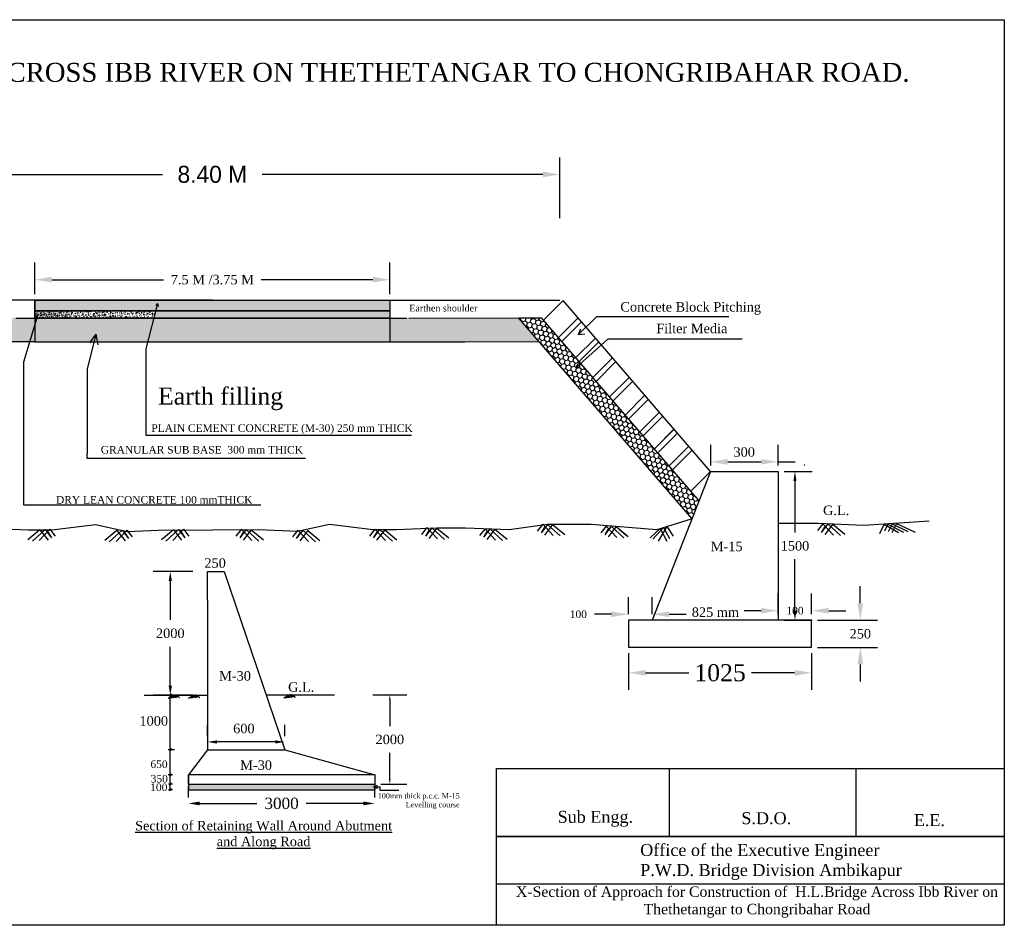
# Model space of a CAD drawing. Header units: inches. Extents: x -569 to 1089, y 57 to 242.
# Tile 5 of 7: x -18 to -8, y 57 to 67. Entities that reach past the tile are written whole.
import ezdxf

# ---------------------------------------------------------------- set-up
doc = ezdxf.new("R2010")
doc.units = ezdxf.units.IN
doc.header["$MEASUREMENT"] = 0
doc.dimstyles.get("Standard").update_dxf_attribs({"dimtxt": 0.18, "dimasz": 0.18, "dimexe": 0.18, "dimexo": 0.0625, "dimgap": 0.09, "dimtad": 0, "dimtih": 1, "dimtoh": 1, "dimdec": 4, "dimzin": 0, "dimdsep": 46, "dimtxsty": 'Standard', "dimcen": 0.09, "dimadec": 0, "dimazin": 0, "dimtfac": 1, "dimtdec": 4, "dimtofl": 0, "dimtmove": 0, "dimatfit": 3, "dimfxl": 1, "dimtolj": 1, "dimtzin": 0, "dimarcsym": 0})
pattern_1 = [(135, (-32.121647, -9e-14), (-0.014008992, 0.052282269), [0.03125, -0.0625]), (15, (-32.121647, -9e-14), (0.052282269, -0.014008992), [0.03125, -0.0625]), (75, (-32.121647, -9e-14), (0.038273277, 0.038273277), [-0.0625, 0.03125])]
pattern_2 = [(50, (0, 0), (0.057380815, -0.00502017), [0.006, -0.066]), (355, (0, 0), (-0.011100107, 0.06017537), [0.0048, -0.0528]), (100.4514, (0.00478, -0.00042), (0.04628075, 0.055155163), [0.005099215, -0.05609137]), (46.1842, (0, 0.016), (0.085379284, -0.01324152), [0.009, -0.099]), (96.6356, (0.007115, 0.0149), (0.07477302, 0.07792943), [0.00764882, -0.08413704]), (351.1842, (0, 0.016), (0.07477296, 0.07792949), [0.0072, -0.0792]), (21, (0.008, 0.012), (0.047752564, -0.03220951), [0.006, -0.066]), (326, (0.008, 0.012), (0.019465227, 0.058012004), [0.0048, -0.0528]), (71.4514, (0.01198, 0.009316), (0.06721781, 0.02580244), [0.005099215, -0.05609137]), (37.5, (0, 0), (0.0009727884, 0.026631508), [0, -0.05216, 0, -0.0536, 0, -0.053]), (7.5, (0, 0), (0.021045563, 0.031552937), [0, -0.03056, 0, -0.05096, 0, -0.0202]), (327.5, (-0.01784, 0), (0.042705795, -0.00180439), [0, -0.02, 0, -0.0624, 0, -0.0828]), (317.5, (-0.02584, 0), (0.046654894, 0.008008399), [0, -0.026, 0, -0.04144, 0, -0.0588])]

# ---------------------------------------------------------------- blocks, each defined once
blk = doc.blocks.new('*D8')
at = {"color": 0, "lineweight": -2, "transparency": 16777216}
for p, q in [((-11.667, 59.987), (-11.667, 59.6)), ((-9.733, 59.987), (-9.733, 59.6)), ((-11.487, 59.78), (-11.031, 59.78)), ((-9.913, 59.78), (-10.369, 59.78))]:
    blk.add_line(p, q, dxfattribs=at)
at = {"color": 0, "transparency": 16777216}
for points in [[(-11.487, 59.81), (-11.487, 59.75), (-11.667, 59.78)], [(-9.913, 59.81), (-9.913, 59.75), (-9.733, 59.78)]]:
    blk.add_solid(points, dxfattribs=at)
at = {"layer": 'Defpoints', "color": 0, "transparency": 16777216}
for p in [(-11.667, 60.049), (-9.733, 60.049), (-9.733, 59.78)]:
    blk.add_point(p, dxfattribs=at)
at = {"color": 0, "transparency": 16777216, "insert": (-10.7, 59.78), "char_height": 0.18, "attachment_point": 5}
blk.add_mtext('\\A1;{\\fTimes New Roman|b0|i0|c0|p18;1025}', dxfattribs=at)
blk = doc.blocks.new('*D9')
at = {"color": 0, "lineweight": -2, "transparency": 16777216}
for p, q in [((-9.219, 60.515), (-9.219, 60.695)), ((-9.671, 60.335), (-9.039, 60.335)), ((-9.671, 60.049), (-9.039, 60.049)), ((-9.219, 59.869), (-9.219, 59.689))]:
    blk.add_line(p, q, dxfattribs=at)
at = {"color": 0, "transparency": 16777216}
for points in [[(-9.249, 60.515), (-9.189, 60.515), (-9.219, 60.335)], [(-9.249, 59.869), (-9.189, 59.869), (-9.219, 60.049)]]:
    blk.add_solid(points, dxfattribs=at)
at = {"layer": 'Defpoints', "color": 0, "transparency": 16777216}
for p in [(-9.733, 60.335), (-9.733, 60.049), (-9.219, 60.049)]:
    blk.add_point(p, dxfattribs=at)
at = {"color": 0, "transparency": 16777216, "insert": (-9.219, 60.192), "char_height": 0.18, "attachment_point": 5}
blk.add_mtext('\\A1;{\\fTimes New Roman|b0|i0|c0|p18;\\H0.5556x;250}', dxfattribs=at)
blk = doc.blocks.new('*D10')
at = {"color": 0, "lineweight": -2, "transparency": 16777216}
for p, q in [((-10.086, 60.398), (-10.086, 60.616)), ((-9.733, 60.398), (-9.733, 60.616)), ((-10.266, 60.436), (-10.446, 60.436)), ((-9.553, 60.436), (-9.373, 60.436))]:
    blk.add_line(p, q, dxfattribs=at)
at = {"color": 0, "transparency": 16777216}
for points in [[(-10.266, 60.466), (-10.266, 60.406), (-10.086, 60.436)], [(-9.553, 60.466), (-9.553, 60.406), (-9.733, 60.436)]]:
    blk.add_solid(points, dxfattribs=at)
at = {"layer": 'Defpoints', "color": 0, "transparency": 16777216}
for p in [(-9.733, 60.436), (-10.086, 60.335), (-9.733, 60.335)]:
    blk.add_point(p, dxfattribs=at)
at = {"color": 0, "transparency": 16777216, "insert": (-9.909, 60.436), "char_height": 0.18, "attachment_point": 5}
blk.add_mtext('\\A1;{\\fTimes New Roman|b0|i0|c0|p18;\\H0.4444x;100}', dxfattribs=at)
blk = doc.blocks.new('*D11')
at = {"color": 0, "lineweight": -2, "transparency": 16777216}
for p, q in [((-11.667, 60.398), (-11.667, 60.578)), ((-11.418, 60.398), (-11.418, 60.578)), ((-11.847, 60.398), (-12.027, 60.398)), ((-11.238, 60.398), (-11.058, 60.398))]:
    blk.add_line(p, q, dxfattribs=at)
at = {"color": 0, "transparency": 16777216}
for points in [[(-11.847, 60.428), (-11.847, 60.368), (-11.667, 60.398)], [(-11.238, 60.428), (-11.238, 60.368), (-11.418, 60.398)]]:
    blk.add_solid(points, dxfattribs=at)
at = {"layer": 'Defpoints', "color": 0, "transparency": 16777216}
for p in [(-11.667, 60.398), (-11.667, 60.335), (-11.418, 60.335)]:
    blk.add_point(p, dxfattribs=at)
at = {"color": 0, "transparency": 16777216, "insert": (-12.196, 60.398), "char_height": 0.18, "attachment_point": 5}
blk.add_mtext('\\A1;{\\fTimes New Roman|b0|i0|c0|p18;\\H0.4444x;100}', dxfattribs=at)
blk = doc.blocks.new('*D12')
at = {"color": 0, "lineweight": -2, "transparency": 16777216}
for p, q in [((-19.731, 64.579), (-19.731, 65.22)), ((-12.391, 64.579), (-12.391, 65.22)), ((-19.551, 65.04), (-16.586, 65.04)), ((-12.571, 65.04), (-15.536, 65.04))]:
    blk.add_line(p, q, dxfattribs=at)
at = {"color": 0, "transparency": 16777216}
for points in [[(-19.551, 65.07), (-19.551, 65.01), (-19.731, 65.04)], [(-12.571, 65.07), (-12.571, 65.01), (-12.391, 65.04)]]:
    blk.add_solid(points, dxfattribs=at)
at = {"layer": 'Defpoints', "color": 0, "transparency": 16777216}
for p in [(-12.391, 65.04), (-19.731, 64.516), (-12.391, 64.516)]:
    blk.add_point(p, dxfattribs=at)
at = {"color": 0, "transparency": 16777216, "insert": (-16.061, 65.04), "char_height": 0.18, "attachment_point": 5}
blk.add_mtext('\\A1;8.40 M', dxfattribs=at)
blk = doc.blocks.new('*D13')
at = {"color": 0, "lineweight": -2, "transparency": 16777216}
for p, q in [((-17.936, 63.775), (-17.936, 64.109)), ((-14.186, 63.775), (-14.186, 64.109)), ((-17.756, 63.929), (-16.575, 63.929)), ((-14.366, 63.929), (-15.546, 63.929))]:
    blk.add_line(p, q, dxfattribs=at)
at = {"color": 0, "transparency": 16777216}
for points in [[(-17.756, 63.959), (-17.756, 63.899), (-17.936, 63.929)], [(-14.366, 63.959), (-14.366, 63.899), (-14.186, 63.929)]]:
    blk.add_solid(points, dxfattribs=at)
at = {"layer": 'Defpoints', "color": 0, "transparency": 16777216}
for p in [(-14.186, 63.929), (-17.936, 63.712), (-14.186, 63.712)]:
    blk.add_point(p, dxfattribs=at)
at = {"color": 0, "transparency": 16777216, "insert": (-16.061, 63.929), "char_height": 0.18, "attachment_point": 5}
blk.add_mtext('\\A1;{\\fTimes New Roman|b0|i0|c0|p18;\\H0.5556x;7.5 M /3.75 M}', dxfattribs=at)
blk = doc.blocks.new('*D14')
at = {"color": 0, "lineweight": -2, "transparency": 16777216}
for p, q in [((-10.023, 61.905), (-9.729, 61.905)), ((-9.909, 61.805), (-9.909, 61.261)), ((-9.909, 60.435), (-9.909, 60.979)), ((-10.023, 60.335), (-9.729, 60.335))]:
    blk.add_line(p, q, dxfattribs=at)
at = {"color": 0, "transparency": 16777216}
for points in [[(-9.926, 61.805), (-9.893, 61.805), (-9.909, 61.905)], [(-9.926, 60.435), (-9.893, 60.435), (-9.909, 60.335)]]:
    blk.add_solid(points, dxfattribs=at)
at = {"layer": 'Defpoints', "color": 0, "transparency": 16777216}
for p in [(-10.086, 61.905), (-10.086, 60.335), (-9.909, 60.335)]:
    blk.add_point(p, dxfattribs=at)
at = {"color": 0, "transparency": 16777216, "insert": (-9.909, 61.12), "char_height": 0.18, "attachment_point": 5}
blk.add_mtext('\\A1;{\\fTimes New Roman|b0|i0|c186|p18;\\H0.5556x;1500}', dxfattribs=at)
blk = doc.blocks.new('*D15')
at = {"color": 0, "lineweight": -2, "transparency": 16777216}
for p, q in [((-10.799, 61.967), (-10.799, 62.187)), ((-10.086, 61.967), (-10.086, 62.187)), ((-10.619, 62.007), (-10.266, 62.007)), ((-10.086, 62.007), (-9.906, 62.007))]:
    blk.add_line(p, q, dxfattribs=at)
at = {"color": 0, "transparency": 16777216}
for points in [[(-10.619, 62.037), (-10.619, 61.977), (-10.799, 62.007)], [(-10.266, 62.037), (-10.266, 61.977), (-10.086, 62.007)]]:
    blk.add_solid(points, dxfattribs=at)
at = {"layer": 'Defpoints', "color": 0, "transparency": 16777216}
for p in [(-10.086, 62.007), (-10.799, 61.905), (-10.086, 61.905)]:
    blk.add_point(p, dxfattribs=at)
at = {"color": 0, "transparency": 16777216, "insert": (-9.809, 62.007), "char_height": 0.18, "attachment_point": 5}
blk.add_mtext('\\A1;{\\fTimes New Roman|b0|i0|c186|p18;\\H0.4444x;.}', dxfattribs=at)
blk = doc.blocks.new('*D16')
at = {"color": 0, "lineweight": -2, "transparency": 16777216}
for p, q in [((-16.267, 60.85), (-16.685, 60.85)), ((-16.505, 60.75), (-16.505, 60.338)), ((-16.505, 59.644), (-16.505, 60.056)), ((-16.267, 59.544), (-16.685, 59.544))]:
    blk.add_line(p, q, dxfattribs=at)
at = {"color": 0, "transparency": 16777216}
for points in [[(-16.522, 60.75), (-16.488, 60.75), (-16.505, 60.85)], [(-16.522, 59.644), (-16.488, 59.644), (-16.505, 59.544)]]:
    blk.add_solid(points, dxfattribs=at)
at = {"layer": 'Defpoints', "color": 0, "transparency": 16777216}
for p in [(-16.205, 60.85), (-16.505, 59.544), (-16.205, 59.544)]:
    blk.add_point(p, dxfattribs=at)
at = {"color": 0, "transparency": 16777216, "insert": (-16.505, 60.197), "char_height": 0.18, "attachment_point": 5}
blk.add_mtext('\\A1;{\\fTimes New Roman|b0|i0|c186|p18;\\H0.5556x;2000}', dxfattribs=at)
blk = doc.blocks.new('*D17')
at = {"color": 0, "lineweight": -2, "transparency": 16777216}
for p, q in [((-14.367, 59.547), (-14.007, 59.547)), ((-14.187, 59.497), (-14.187, 59.217)), ((-14.187, 58.656), (-14.187, 58.936)), ((-14.283, 58.606), (-14.007, 58.606))]:
    blk.add_line(p, q, dxfattribs=at)
at = {"color": 0, "transparency": 16777216}
for points in [[(-14.196, 59.497), (-14.179, 59.497), (-14.187, 59.547)], [(-14.196, 58.656), (-14.179, 58.656), (-14.187, 58.606)]]:
    blk.add_solid(points, dxfattribs=at)
at = {"layer": 'Defpoints', "color": 0, "transparency": 16777216}
for p in [(-14.43, 59.547), (-14.187, 59.547), (-14.345, 58.606)]:
    blk.add_point(p, dxfattribs=at)
at = {"color": 0, "transparency": 16777216, "insert": (-14.187, 59.077), "char_height": 0.18, "attachment_point": 5}
blk.add_mtext('\\A1;{\\fTimes New Roman|b0|i0|c186|p18;\\H0.5556x;2000}', dxfattribs=at)
blk = doc.blocks.new('*D18')
at = {"color": 0, "lineweight": -2, "transparency": 16777216}
for p, q in [((-16.314, 58.465), (-16.314, 58.582)), ((-14.345, 58.465), (-14.345, 58.582)), ((-16.194, 58.402), (-15.59, 58.402)), ((-14.465, 58.402), (-15.069, 58.402))]:
    blk.add_line(p, q, dxfattribs=at)
at = {"color": 0, "transparency": 16777216}
for points in [[(-16.194, 58.422), (-16.194, 58.382), (-16.314, 58.402)], [(-14.465, 58.422), (-14.465, 58.382), (-14.345, 58.402)]]:
    blk.add_solid(points, dxfattribs=at)
at = {"layer": 'Defpoints', "color": 0, "transparency": 16777216}
for p in [(-16.314, 58.402), (-14.345, 58.402), (-14.345, 58.402)]:
    blk.add_point(p, dxfattribs=at)
at = {"color": 0, "transparency": 16777216, "insert": (-15.33, 58.402), "char_height": 0.18, "attachment_point": 5}
blk.add_mtext('\\A1;{\\fTimes New Roman|b0|i0|c186|p18;\\H0.6667x;3000}', dxfattribs=at)
blk = doc.blocks.new('*D19')
at = {"color": 0, "lineweight": -2, "transparency": 16777216}
for p, q in [((-16.112, 59.113), (-16.112, 59.231)), ((-15.297, 59.113), (-15.297, 59.231)), ((-15.397, 59.051), (-16.012, 59.051))]:
    blk.add_line(p, q, dxfattribs=at)
at = {"color": 0, "transparency": 16777216}
for points in [[(-16.012, 59.068), (-16.012, 59.034), (-16.112, 59.051)], [(-15.397, 59.068), (-15.397, 59.034), (-15.297, 59.051)]]:
    blk.add_solid(points, dxfattribs=at)
at = {"layer": 'Defpoints', "color": 0, "transparency": 16777216}
for p in [(-16.112, 59.051), (-15.297, 59.051), (-15.297, 59.051)]:
    blk.add_point(p, dxfattribs=at)
at = {"color": 0, "transparency": 16777216, "insert": (-15.728, 59.192), "char_height": 0.06, "attachment_point": 5}
blk.add_mtext('\\A1;{\\fTimes New Roman|b0|i0|c186|p18;\\H1.667x;600}', dxfattribs=at)

msp = doc.modelspace()

# ---------------------------------------------------------------- hatches: boundary and pattern name
h = msp.add_hatch()
h.set_pattern_fill('AR-CONC', color=256, scale=0.008, style=0)
h.set_pattern_definition(pattern_2)
h.paths.add_polyline_path([(-14.18582, 63.59955), (-14.18582, 63.71205), (-17.93517, 63.71205), (-17.93517, 63.59955)])
at = {"true_color": 0x603913}
h = msp.add_hatch(dxfattribs=at)
h.set_pattern_fill('AR-SAND', color=39, angle=45, style=0)
h.set_pattern_definition([(97.5, (-32.1216, -9e-14), (1.407013, 1.317927), [0, -1.52, 0, -1.7, 0, -1.625]), (127.5, (-32.1216, -9e-14), (0.74414, 3.24698), [0, -0.82, 0, -1.37, 0, -0.525]), (167.5, (-31.2519, -0.8697), (-2.19803, 2.206032), [0, -0.5, 0, -1.8, 0, -2.35]), (177.5, (-31.252, -0.8697), (-1.50504, 2.74626), [0, -0.25, 0, -1.18, 0, -1.35])])
h.paths.add_polyline_path([(-12.74602, 63.71205), (-12.98798, 63.71205), (-10.99616, 61.40515), (-10.92072, 61.59666)])
h = msp.add_hatch(dxfattribs=at)
h.set_pattern_fill('HONEY', color=39, scale=0.25, angle=45, style=0)
h.paths.add_polyline_path([(-16.06082, 63.27455), (-16.06082, 63.52455), (-18.13505, 63.52455), (-19.29497, 63.52523), (-19.50943, 63.27685), (-18.72805, 63.27455), (-18.13505, 63.27455), (-17.93582, 63.27455)])
h = msp.add_hatch()
h.set_pattern_fill('AR-CONC', color=256, scale=0.02, style=0)
h.set_pattern_definition([(50, (0, 0), (0.14345204, -0.01255043), [0.015, -0.165]), (355, (0, 0), (-0.02775027, 0.15043843), [0.012, -0.132]), (100.4514, (0.01195, -0.00105), (0.11570188, 0.1378879), [0.01274804, -0.14022842]), (46.1842, (0, 0.04), (0.2134482, -0.0331038), [0.0225, -0.2475]), (96.6356, (0.01779, 0.03724), (0.18693254, 0.1948236), [0.01912206, -0.2103426]), (351.1842, (0, 0.04), (0.1869324, 0.1948237), [0.018, -0.198]), (21, (0.02, 0.03), (0.1193814, -0.08052378), [0.015, -0.165]), (326, (0.02, 0.03), (0.04866307, 0.14503), [0.012, -0.132]), (71.4514, (0.02995, 0.02329), (0.16804453, 0.0645061), [0.01274804, -0.14022842]), (37.5, (0, 0), (0.00243197, 0.06657877), [0, -0.1304, 0, -0.134, 0, -0.1325]), (7.5, (0, 0), (0.05261391, 0.07888234), [0, -0.0764, 0, -0.1274, 0, -0.0505]), (327.5, (-0.0446, 0), (0.106764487, -0.004510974), [0, -0.05, 0, -0.156, 0, -0.207]), (317.5, (-0.0646, 0), (0.11663723, 0.020021), [0, -0.065, 0, -0.1036, 0, -0.147])])
h.paths.add_polyline_path([(-16.65891, 63.59955), (-17.93582, 63.59955), (-17.93582, 63.52455), (-16.67831, 63.52455)])
h.paths.add_polyline_path([(-14.18582, 63.59955), (-16.65891, 63.59955), (-16.67831, 63.52455), (-14.18582, 63.52455)])
h.paths.add_polyline_path([(-16.67831, 63.52455), (-16.65891, 63.59955), (-17.53703, 63.59955), (-17.55957, 63.52455)])
h = msp.add_hatch()
h.set_pattern_fill('AR-CONC', color=256, scale=0.01, style=0)
h.set_pattern_definition([(50, (0, 0), (0.07172602, -0.006275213), [0.0075, -0.0825]), (355, (0, 0), (-0.01387513, 0.07521921), [0.006, -0.066]), (100.4514, (0.00598, -0.00052), (0.05785094, 0.068943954), [0.00637402, -0.07011421]), (46.1842, (0, 0.02), (0.1067241, -0.0165519), [0.01125, -0.12375]), (96.6356, (0.00889, 0.01862), (0.09346627, 0.09741179), [0.00956103, -0.1051713]), (351.1842, (0, 0.02), (0.0934662, 0.09741186), [0.009, -0.099]), (21, (0.01, 0.015), (0.059690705, -0.04026189), [0.0075, -0.0825]), (326, (0.01, 0.015), (0.02433153, 0.072515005), [0.006, -0.066]), (71.4514, (0.014974, 0.011645), (0.08402226, 0.03225305), [0.00637402, -0.07011421]), (37.5, (0, 0), (0.001215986, 0.033289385), [0, -0.0652, 0, -0.067, 0, -0.06625]), (7.5, (0, 0), (0.026306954, 0.039441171), [0, -0.0382, 0, -0.0637, 0, -0.02525]), (327.5, (-0.0223, 0), (0.053382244, -0.002255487), [0, -0.025, 0, -0.078, 0, -0.1035]), (317.5, (-0.0323, 0), (0.058318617, 0.010010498), [0, -0.0325, 0, -0.0518, 0, -0.0735])])
h.paths.add_polyline_path([(-17.53703, 63.59955), (-17.93582, 63.59955), (-17.93582, 63.52455), (-17.55957, 63.52455)])
h.paths.add_polyline_path([(-14.18582, 63.59955), (-16.23689, 63.59955, -0.67447455), (-16.25896, 63.59955), (-16.65891, 63.59955), (-16.67831, 63.52455), (-14.18582, 63.52455)])
h = msp.add_hatch()
h.set_pattern_fill('AR-CONC', color=256, scale=0.008, style=0)
h.set_pattern_definition(pattern_2)
h.paths.add_polyline_path([(-16.65891, 63.59955), (-17.93582, 63.59955), (-17.93582, 63.52455), (-16.67831, 63.52455)])
h = msp.add_hatch()
h.set_pattern_fill('AR-CONC', color=256, scale=0.25, style=0)
h.paths.add_polyline_path([(-14.18582, 63.59955), (-17.53703, 63.59955), (-17.55957, 63.52455), (-14.18582, 63.52455)])
h = msp.add_hatch(dxfattribs=at)
h.set_pattern_fill('HONEY', color=39, scale=0.25, angle=45, style=0)
h.set_pattern_definition(pattern_1)
h.paths.add_polyline_path([(-16.06082, 63.27455), (-16.06082, 63.52455), (-13.9866, 63.52455), (-12.82668, 63.52523), (-12.61222, 63.27685), (-13.3936, 63.27455), (-13.9866, 63.27455), (-14.18582, 63.27455)])
h = msp.add_hatch(dxfattribs=at)
h.set_pattern_fill('HONEY', color=39, scale=0.25, angle=45, style=0)
h.set_pattern_definition(pattern_1)
h.paths.add_polyline_path([(-12.58608, 63.52669), (-12.82668, 63.52523), (-10.99616, 61.40515), (-10.92072, 61.59666)])
h = msp.add_hatch()
h.set_pattern_fill('AR-CONC', color=256, scale=0.01125, style=0)
h.set_pattern_definition([(50, (-15.55061, 26.43579), (0.08069177, -0.00705962), [0.0084375, -0.0928125]), (355, (-15.55061, 26.43579), (-0.01560953, 0.08462162), [0.00675, -0.07425]), (100.4514, (-15.543884, 26.4352), (0.0650823, 0.07756195), [0.00717077, -0.07887849]), (46.1842, (-15.55061, 26.45829), (0.12006462, -0.0186209), [0.01265625, -0.13921875]), (96.6356, (-15.5406, 26.45674), (0.10514955, 0.10958826), [0.01075616, -0.1183177]), (351.1842, (-15.55061, 26.45829), (0.10514947, 0.10958834), [0.010125, -0.111375]), (21, (-15.53936, 26.45267), (0.06715204, -0.04529463), [0.0084375, -0.0928125]), (326, (-15.53936, 26.45267), (0.02737297, 0.08157938), [0.00675, -0.07425]), (71.4514, (-15.53376, 26.44889), (0.09452505, 0.03628468), [0.00717077, -0.07887849]), (37.5, (-15.550608, 26.435792), (0.001367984, 0.037450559), [0, -0.07335, 0, -0.075375, 0, -0.07453125]), (7.5, (-15.55061, 26.43579), (0.029595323, 0.04437132), [0, -0.042975, 0, -0.0716625, 0, -0.02840625]), (327.5, (-15.575696, 26.435792), (0.060055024, -0.002537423), [0, -0.028125, 0, -0.08775, 0, -0.1164375]), (317.5, (-15.586946, 26.43579), (0.06560844, 0.01126181), [0, -0.0365625, 0, -0.058275, 0, -0.0826875])])
h.paths.add_polyline_path([(-16.31424, 58.60575), (-16.31424, 58.54641), (-14.34539, 58.54641), (-14.34539, 58.60575)])

# ---------------------------------------------------------------- linework, layer by layer
for p, q in [((-17.93582, 63.74955), (-17.93582, 63.74955)), ((-14.18582, 63.74955), (-14.18582, 63.74955)), ((-16.06017, 63.71205), (-19.73003, 63.71205)), ((-17.93582, 63.71205), (-17.93582, 63.67455)), ((-17.93582, 63.71205), (-17.93582, 63.27455)), ((-17.93517, 63.71205), (-14.18517, 63.71205)), ((-16.63889, 63.67693), (-16.76221, 63.20016)), ((-16.63889, 63.67693), (-16.65855, 63.65499)), ((-16.63889, 63.67693), (-16.63233, 63.64714)), ((-16.06017, 63.71205), (-12.39031, 63.71205)), ((-14.18648, 63.67455), (-14.18648, 63.67455)), ((-14.18582, 63.71205), (-14.18582, 63.67455)), ((-14.18582, 63.71205), (-14.18582, 63.27455)), ((-12.35738, 63.71063), (-12.5655, 63.50284)), ((-10.79928, 61.90491), (-12.35738, 63.71063)), ((-10.79928, 61.90491), (-12.35738, 63.71063)), ((-18.13505, 63.52455), (-14.00741, 63.52455)), ((-17.9038, 63.56302), (-18.05538, 63.05873)), ((-17.93582, 63.59955), (-14.18582, 63.59955)), ((-17.9038, 63.56302), (-17.91362, 63.5511)), ((-17.9038, 63.56302), (-17.90283, 63.54833)), ((-12.82668, 63.52523), (-12.58608, 63.52669)), ((-10.99616, 61.40515), (-12.82668, 63.52523)), ((-10.92072, 61.59666), (-12.58608, 63.52669)), ((-12.19858, 63.5266), (-12.40672, 63.31883)), ((-12.00499, 63.53834), (-12.19331, 63.34907)), ((-10.60913, 63.53834), (-12.00499, 63.53834)), ((-12.16306, 63.48543), (-12.37053, 63.27689)), ((-17.2907, 63.35279), (-17.38399, 62.98583)), ((-17.2907, 63.35279), (-17.35835, 63.26353)), ((-17.2907, 63.35279), (-17.27141, 63.24103)), ((-12.19331, 63.34907), (-12.17317, 63.40832)), ((-12.17317, 63.40832), (-12.19331, 63.34907)), ((-12.19331, 63.34907), (-12.12953, 63.35801)), ((-17.93582, 63.27455), (-18.59576, 63.27455)), ((-17.93582, 63.27455), (-13.41439, 63.27455)), ((-14.18582, 63.27455), (-13.52589, 63.27455)), ((-13.9866, 63.27455), (-13.3936, 63.27455)), ((-12.01621, 63.31362), (-12.22337, 63.10634)), ((-11.88473, 63.30089), (-12.21603, 63.00575)), ((-11.98018, 63.27187), (-12.18716, 63.06438)), ((-10.46697, 63.30089), (-11.88473, 63.30089)), ((-16.76221, 63.20016), (-16.76221, 62.28951)), ((-18.05538, 63.05873), (-18.05334, 61.55462)), ((-12.21603, 63.00575), (-12.20343, 63.04213)), ((-12.21603, 63.00575), (-12.17821, 63.01064)), ((-11.83484, 63.10505), (-12.04293, 62.89723)), ((-11.79967, 63.06429), (-12.00675, 62.85529)), ((-17.38399, 62.98583), (-17.38399, 62.09463)), ((-11.65789, 62.89911), (-11.86581, 62.69108)), ((-11.62186, 62.85735), (-11.8296, 62.64912)), ((-11.49326, 62.709), (-11.70117, 62.50097)), ((-11.49326, 62.709), (-11.70117, 62.50097)), ((-11.45723, 62.66724), (-11.66496, 62.459)), ((-11.45723, 62.66724), (-11.66496, 62.459)), ((-11.33891, 62.5303), (-11.54723, 62.32274)), ((-11.30368, 62.48947), (-11.51105, 62.28081)), ((-16.76221, 62.28951), (-13.95916, 62.28951)), ((-11.18489, 62.3518), (-11.39284, 62.14382)), ((-11.18665, 62.35012), (-11.39284, 62.14382)), ((-11.14892, 62.31011), (-11.35663, 62.10185)), ((-11.15062, 62.30836), (-11.35663, 62.10185)), ((-11.03064, 62.17304), (-11.23856, 61.96501)), ((-17.38384, 62.04221), (-17.38399, 62.09463)), ((-10.99461, 62.13128), (-11.20235, 61.92305)), ((-15.07607, 62.04221), (-17.38384, 62.04221)), ((-10.79928, 61.90491), (-11.41768, 60.33511)), ((-10.79928, 61.90491), (-11.00742, 61.69714)), ((-10.79928, 61.90491), (-10.08552, 61.90491)), ((-10.08552, 61.90491), (-10.08552, 60.33511)), ((-18.05334, 61.55462), (-15.55044, 61.55462)), ((-12.5727, 61.34883), (-12.62992, 61.27656)), ((-12.52243, 61.34644), (-12.58959, 61.2576)), ((-12.5727, 61.34883), (-12.46147, 61.22915)), ((-12.46854, 61.34388), (-12.554, 61.23389)), ((-12.52243, 61.34644), (-12.38792, 61.22441)), ((-12.52243, 61.34644), (-12.52243, 61.34644)), ((-12.46854, 61.34388), (-12.34047, 61.23863)), ((-9.61404, 61.35403), (-9.67126, 61.28176)), ((-9.56376, 61.35163), (-9.63093, 61.26279)), ((-9.61404, 61.35403), (-9.5028, 61.23435)), ((-9.50988, 61.34907), (-9.59534, 61.23909)), ((-9.56376, 61.35163), (-9.42925, 61.22961)), ((-9.56376, 61.35163), (-9.56376, 61.35163)), ((-9.50988, 61.34907), (-9.3818, 61.24383)), ((-8.96686, 61.34784), (-9.01581, 61.24869)), ((-8.96686, 61.34784), (-8.81659, 61.2621)), ((-8.9297, 61.35032), (-8.96213, 61.27694)), ((-8.9297, 61.35032), (-8.76164, 61.26507)), ((-8.88199, 61.35349), (-8.925, 61.26804)), ((-8.83713, 61.35648), (-8.88639, 61.25765)), ((-8.88199, 61.35349), (-8.7173, 61.27169)), ((-8.83713, 61.35648), (-8.64088, 61.26307)), ((-17.88106, 61.29072), (-18.00914, 61.18548)), ((-17.82718, 61.29328), (-17.96168, 61.17126)), ((-17.7769, 61.29568), (-17.88813, 61.176)), ((-17.88106, 61.29072), (-17.7956, 61.18074)), ((-17.82718, 61.29328), (-17.82718, 61.29328)), ((-17.82718, 61.29328), (-17.76001, 61.20444)), ((-17.80025, 61.27056), (-17.76001, 61.20444)), ((-17.7769, 61.29568), (-17.71968, 61.22341)), ((-17.06851, 61.28255), (-17.19658, 61.17731)), ((-17.01462, 61.28512), (-17.14913, 61.16309)), ((-16.96435, 61.28751), (-17.07558, 61.16783)), ((-17.06851, 61.28255), (-16.98305, 61.17257)), ((-17.01462, 61.28512), (-17.01462, 61.28512)), ((-17.01462, 61.28512), (-16.94746, 61.19627)), ((-16.9877, 61.26239), (-16.94746, 61.19627)), ((-16.96435, 61.28751), (-16.90713, 61.21524)), ((-16.47133, 61.28974), (-16.59941, 61.1845)), ((-16.41745, 61.29231), (-16.55196, 61.17028)), ((-16.36717, 61.2947), (-16.47841, 61.17502)), ((-16.47133, 61.28974), (-16.38587, 61.17976)), ((-16.41745, 61.29231), (-16.41745, 61.29231)), ((-16.41745, 61.29231), (-16.35028, 61.20346)), ((-16.39052, 61.26958), (-16.35028, 61.20346)), ((-16.36717, 61.2947), (-16.30995, 61.22243)), ((-15.75447, 61.2947), (-15.8117, 61.22243)), ((-15.7042, 61.29231), (-15.77136, 61.20346)), ((-15.73113, 61.26958), (-15.77136, 61.20346)), ((-15.75447, 61.2947), (-15.64324, 61.17502)), ((-15.65032, 61.28974), (-15.73577, 61.17976)), ((-15.7042, 61.29231), (-15.56969, 61.17028)), ((-15.7042, 61.29231), (-15.7042, 61.29231)), ((-15.65032, 61.28974), (-15.52224, 61.1845)), ((-15.1573, 61.28751), (-15.21452, 61.21524)), ((-15.10702, 61.28512), (-15.17419, 61.19627)), ((-15.13395, 61.26239), (-15.17419, 61.19627)), ((-15.1573, 61.28751), (-15.04607, 61.16783)), ((-15.05314, 61.28255), (-15.1386, 61.17257)), ((-15.10702, 61.28512), (-14.97252, 61.16309)), ((-15.10702, 61.28512), (-15.10702, 61.28512)), ((-15.05314, 61.28255), (-14.92506, 61.17731)), ((-14.34474, 61.29568), (-14.40197, 61.22341)), ((-14.29447, 61.29328), (-14.36163, 61.20444)), ((-14.3214, 61.27056), (-14.36163, 61.20444)), ((-14.34474, 61.29568), (-14.23351, 61.176)), ((-14.24059, 61.29072), (-14.32604, 61.18074)), ((-14.29447, 61.29328), (-14.15996, 61.17126)), ((-14.29447, 61.29328), (-14.29447, 61.29328)), ((-14.24059, 61.29072), (-14.11251, 61.18548)), ((-13.79507, 61.31339), (-13.85229, 61.24112)), ((-13.74479, 61.311), (-13.81196, 61.22216)), ((-13.77172, 61.28828), (-13.81196, 61.22216)), ((-13.79507, 61.31339), (-13.68384, 61.19372)), ((-13.69091, 61.30844), (-13.77637, 61.19846)), ((-13.74479, 61.311), (-13.61029, 61.18897)), ((-13.74479, 61.311), (-13.74479, 61.311)), ((-13.69091, 61.30844), (-13.56284, 61.2032)), ((-13.18128, 61.30139), (-13.2385, 61.22912)), ((-13.131, 61.299), (-13.19817, 61.21016)), ((-13.15793, 61.27627), (-13.19817, 61.21016)), ((-13.18128, 61.30139), (-13.07005, 61.18171)), ((-13.07712, 61.29643), (-13.16258, 61.18645)), ((-13.131, 61.299), (-12.9965, 61.17697)), ((-13.131, 61.299), (-13.131, 61.299)), ((-13.07712, 61.29643), (-12.94904, 61.19119)), ((-12.54935, 61.32371), (-12.58959, 61.2576)), ((-11.90093, 61.32863), (-11.95815, 61.25636)), ((-11.85065, 61.32623), (-11.91782, 61.23739)), ((-11.87758, 61.30351), (-11.91782, 61.23739)), ((-11.90093, 61.32863), (-11.7897, 61.20895)), ((-11.79677, 61.32367), (-11.88223, 61.21369)), ((-11.85065, 61.32623), (-11.71615, 61.20421)), ((-11.85065, 61.32623), (-11.85065, 61.32623)), ((-11.79677, 61.32367), (-11.6863, 61.2283)), ((-11.79677, 61.32367), (-11.66869, 61.21843)), ((-11.33266, 61.30162), (-11.43738, 61.20462)), ((-11.29702, 61.31259), (-11.40893, 61.1904)), ((-11.26253, 61.3232), (-11.35203, 61.16909)), ((-11.33266, 61.30162), (-11.26194, 61.16909)), ((-11.29702, 61.31259), (-11.23349, 61.19751)), ((-11.26253, 61.3232), (-11.19556, 61.2212)), ((-9.59069, 61.32891), (-9.63093, 61.26279)), ((-16.1125, 60.54779), (-16.1125, 60.85013)), ((-16.1125, 60.85013), (-15.93662, 60.85013)), ((-15.93662, 60.85013), (-15.29704, 58.9685)), ((-16.1125, 60.54779), (-16.1125, 58.9685)), ((-10.08552, 60.33511), (-11.66684, 60.33511)), ((-11.66684, 60.33511), (-11.66684, 60.33511)), ((-11.66684, 60.33511), (-11.66684, 60.04932)), ((-9.73312, 60.33511), (-10.08552, 60.33511)), ((-9.73312, 60.04932), (-9.73312, 60.33511)), ((-11.66684, 60.04932), (-9.73312, 60.04932)), ((-16.78196, 59.54438), (-16.1125, 59.54438)), ((-16.46867, 59.54438), (-16.5288, 59.51076)), ((-16.49253, 59.55372), (-16.51763, 59.53505)), ((-16.50508, 59.54438), (-16.51343, 59.55299)), ((-16.51343, 59.55299), (-16.49658, 59.53496)), ((-16.45549, 59.54438), (-16.51189, 59.51112)), ((-16.50507, 58.5456), (-16.50508, 59.54438)), ((-16.50508, 59.54438), (-16.49658, 59.53496)), ((-16.44524, 59.54438), (-16.49455, 59.51209)), ((-16.43474, 59.54438), (-16.47771, 59.51502)), ((-16.47188, 59.54259), (-16.45183, 59.51624)), ((-16.46867, 59.54438), (-16.44792, 59.51868)), ((-16.45549, 59.54438), (-16.43474, 59.5199)), ((-16.44524, 59.54438), (-16.42961, 59.52502)), ((-16.43474, 59.54438), (-16.4074, 59.51575)), ((-16.25443, 59.54438), (-16.31455, 59.51076)), ((-16.24125, 59.54438), (-16.29764, 59.51112)), ((-16.231, 59.54438), (-16.28031, 59.51209)), ((-16.2205, 59.54438), (-16.26347, 59.51502)), ((-16.25764, 59.54259), (-16.23759, 59.51624)), ((-16.25443, 59.54438), (-16.23368, 59.51868)), ((-16.24125, 59.54438), (-16.2205, 59.5199)), ((-16.231, 59.54438), (-16.21537, 59.52502)), ((-16.2205, 59.54438), (-16.19315, 59.51575)), ((-15.49543, 59.54736), (-14.76991, 59.54736)), ((-15.24635, 59.54736), (-15.30647, 59.51374)), ((-15.23317, 59.54736), (-15.28957, 59.5141)), ((-15.22292, 59.54736), (-15.27223, 59.51507)), ((-15.21242, 59.54736), (-15.25539, 59.518)), ((-15.24956, 59.54557), (-15.22951, 59.51922)), ((-15.24635, 59.54736), (-15.2256, 59.52166)), ((-15.23317, 59.54736), (-15.21242, 59.52288)), ((-15.22292, 59.54736), (-15.20729, 59.528)), ((-15.21242, 59.54736), (-15.18507, 59.51873)), ((-16.46153, 58.9685), (-16.52582, 58.9685)), ((-16.51422, 58.97979), (-16.4972, 58.95939)), ((-16.49175, 58.98319), (-16.51398, 58.95994)), ((-16.1125, 58.9685), (-16.31424, 58.70242)), ((-16.1125, 58.9685), (-15.29704, 58.9685)), ((-15.29704, 58.9685), (-14.34539, 58.70242)), ((-16.48236, 58.70274), (-16.52607, 58.70274)), ((-16.49282, 58.71207), (-16.51792, 58.69341)), ((-16.51379, 58.71175), (-16.49695, 58.69373)), ((-14.34539, 58.70242), (-16.31424, 58.70242)), ((-16.31424, 58.70242), (-16.31424, 58.60575)), ((-16.31424, 58.60575), (-16.31424, 58.70242)), ((-14.34539, 58.70242), (-14.34539, 58.60575)), ((-16.4812, 58.60558), (-16.52491, 58.60558)), ((-16.4812, 58.54624), (-16.52491, 58.54624)), ((-16.49252, 58.61428), (-16.51762, 58.59561)), ((-16.49252, 58.55494), (-16.51762, 58.53627)), ((-16.51264, 58.6146), (-16.49579, 58.59657)), ((-16.51264, 58.55525), (-16.49579, 58.53723)), ((-16.31424, 58.60575), (-14.34539, 58.60575)), ((-16.31424, 58.60575), (-16.31424, 58.54641)), ((-16.31424, 58.54641), (-14.34539, 58.54641)), ((-14.35871, 58.57773), (-14.31778, 58.59541)), ((-14.35871, 58.57773), (-14.2912, 58.57773)), ((-14.35871, 58.57773), (-14.31686, 58.5625)), ((-14.34539, 58.60575), (-14.34539, 58.54641)), ((-14.2912, 58.57773), (-14.2912, 58.54224)), ((-14.2912, 58.54224), (-14.09294, 58.54224))]:
    msp.add_line(p, q)
at = {"ltscale": 2}
for p, q in [((-11.23497, 58.05144), (-11.23497, 58.77041)), ((-9.26178, 58.05144), (-9.26178, 58.77041))]:
    msp.add_line(p, q, dxfattribs=at)
for points in [[(-7.69871, 57.116), (-23.92437, 57.116), (-23.92437, 66.67261), (-7.69871, 66.67261)], [(-17.93517, 63.71205), (-14.18582, 63.71205), (-14.18582, 63.59955), (-17.93517, 63.59955)], [(-17.93582, 63.59955), (-14.18582, 63.59955), (-14.18582, 63.52455), (-17.93582, 63.52455)]]:
    msp.add_lwpolyline(points, close=True)
for points in [[(-13.9866, 63.52455), (-12.82668, 63.52523)], [(-13.3936, 63.27455), (-12.61222, 63.27685)], [(-21.12549, 61.40515), (-20.75356, 61.29072), (-20.06203, 61.34388), (-19.60101, 61.34388), (-19.19319, 61.29072), (-18.73217, 61.30844), (-18.43074, 61.30844), (-18.00518, 61.29072), (-17.75694, 61.29072), (-17.29592, 61.34388), (-16.95903, 61.273), (-16.5512, 61.29072), (-16.06082, 61.28472)], [(-10.99616, 61.40515), (-11.36809, 61.29072), (-12.05962, 61.34388), (-12.52063, 61.34388), (-12.92846, 61.29072), (-13.38948, 61.30844), (-13.69091, 61.30844), (-14.11647, 61.29072), (-14.36471, 61.29072), (-14.82572, 61.34388), (-15.16262, 61.273), (-15.57045, 61.29072), (-16.06082, 61.28472)], [(-8.49193, 61.37947), (-9.18234, 61.33349), (-9.66563, 61.35648), (-10.08552, 61.35768)]]:
    msp.add_lwpolyline(points)
for points in [[(-13.06114, 58.77041), (-7.69871, 58.77041), (-7.69871, 57.116), (-13.06114, 57.116)], [(-13.06114, 58.77041), (-7.69871, 58.77041), (-7.69871, 58.05144), (-13.06114, 58.05144)], [(-13.06114, 58.05144), (-7.69871, 58.05144), (-7.69871, 57.54893), (-13.06114, 57.54893)]]:
    msp.add_lwpolyline(points, close=True, dxfattribs=at)

# ---------------------------------------------------------------- texts
at = {"attachment_point": 1}
for s, insert, char_height in [('{\\fTimes New Roman|b0|i0|c0|p18;CONSTRUCTION OF H.L. BRIDGE ACROSS IBB RIVER ON THETHETANGAR TO CHONGRIBAHAR ROAD.}', (-23.1499, 66.21737), 0.2), ('{\\fTimes New Roman|b0|i0|c0|p18;Concrete Block Pitching }', (-11.75254, 63.69246), 0.1), ('{\\fTimes New Roman|b0|i0|c0|p18;Filter Media }', (-11.37366, 63.46453), 0.1), ('{\\fTimes New Roman|b0|i0|c0|p18;Earth filling}', (-16.63461, 62.79076), 0.18), ('{\\fTimes New Roman|b0|i0|c0|p18;PLAIN CEMENT CONCRETE (M-30)\\C1; \\C256;250 mm THICK}', (-16.70482, 62.40288), 0.08), ('{\\fTimes New Roman|b0|i0|c0|p18;GRANULAR SUB BASE  300 mm THICK}', (-17.23896, 62.17398), 0.08), ('{\\fTimes New Roman|b0|i0|c0|p18;    300 }', (-10.70964, 62.16038), 0.1), ('{\\fTimes New Roman|b0|i0|c0|p18;DRY LEAN CONCRETE 100 mmTHICK}', (-17.71209, 61.64606), 0.08)]:
    msp.add_mtext(s, dxfattribs=dict(at, insert=insert, char_height=char_height))
for s, insert, char_height, width, attachment_point in [('{\\fTimes New Roman|b0|i0|c0|p18;\\H1.4x;Earthen shoulder\\H1.286x;\\P\\H0.5556x; }', (-13.98148, 63.6638), 0.05, 1.0144088, 1), ('{\\fTimes New Roman|b0|i0|c0|p18;G.L.}', (-9.33555, 61.54538), 0.1, 0.3068893, 3), ('{\\fTimes New Roman|b0|i0|c0|p18;M-15}', (-10.46246, 61.16397), 0.1, 0.3068893, 3), ('{\\fTimes New Roman|b0|i0|c0|p18;250}', (-15.91861, 60.98858), 0.1, 0.3068893, 3), ('{\\fTimes New Roman|b0|i0|c0|p18;825 mm}', (-10.49909, 60.4702), 0.1, 0.5189507, 3), ('{\\fTimes New Roman|b0|i0|c0|p18;M-30}', (-15.65361, 59.79848), 0.1, 0.3068893, 3), ('{\\fTimes New Roman|b0|i0|c0|p18;G.L.}', (-14.98405, 59.68004), 0.1, 0.1726252, 3), ('{\\fTimes New Roman|b0|i0|c0|p18;1000}', (-16.52861, 59.32298), 0.1, 0.1726252, 3), ('{\\fTimes New Roman|b0|i0|c0|p18;650}', (-16.53311, 58.8561), 0.08, 0.1726252, 3), ('{\\fTimes New Roman|b0|i0|c0|p18;M-30}', (-15.43118, 58.85604), 0.1, 0.3068893, 3), ('{\\fTimes New Roman|b0|i0|c0|p18;350}', (-16.53124, 58.70312), 0.08, 0.1726252, 3), ('{\\fTimes New Roman|b0|i0|c0|p18;100}', (-16.53568, 58.61267), 0.08, 0.1726252, 3), ('{\\fTimes New Roman|b0|i0|c0|p18; 100mm thick p.c.c. M-15 Levelling course}', (-13.45009, 58.51071), 0.05625, 0.9718658, 3), ('{\\fTimes New Roman|b0|i0|c186|p18;Sub Engg.}', (-12.41505, 58.32385), 0.1265625, 0.7667185, 1), ('{\\fTimes New Roman|b0|i0|c0|p18;\\LSection of Retaining Wall Around Abutment and Along Road}', (-15.51991, 58.21737), 0.1, 2.8495641, 2), ('{\\fTimes New Roman|b0|i0|c186|p18;   S.D.O.}', (-10.61857, 58.30984), 0.1265625, 0.6726869, 1), ('{\\fTimes New Roman|b0|i0|c186|p18;       E.E.}', (-8.98877, 58.28884), 0.1265625, 1.5689223, 1), ('{\\fTimes New Roman|b0|i0|c186|p18;Office of the Executive Engineer\\PP.W.D. Bridge Division Ambikapur}', (-11.54318, 57.9738), 0.1265625, 2.8866802, 1), ('{\\fTimes New Roman|b0|i0|c186|p18;X-Section of Approach for Construction of  H.L.Bridge Across Ibb River on \\PThethetangar to Chongribahar Road}', (-10.31004, 57.52575), 0.11, 6.0010385, 2)]:
    msp.add_mtext(s, dxfattribs=dict(insert=insert, char_height=char_height, width=width, attachment_point=attachment_point))

# ---------------------------------------------------------------- dimensions: what is measured, and where the dimension line sits
for base, p1, p2, text, picture, middle in [((-12.39096, 65.04014), (-19.73069, 64.5161), (-12.39096, 64.5161), '8.40 M', '*D12', (-16.06082, 65.04014)), ((-14.18582, 63.92888), (-17.93582, 63.71205), (-14.18582, 63.71205), '{\\fTimes New Roman|b0|i0|c0|p18;\\H0.5556x;7.5 M /3.75 M}', '*D13', (-16.06082, 63.92888)), ((-9.73312, 60.43551), (-10.08552, 60.33511), (-9.73312, 60.33511), '{\\fTimes New Roman|b0|i0|c0|p18;\\H0.4444x;100}', '*D10', (-9.90932, 60.43551)), ((-11.66684, 60.39761), (-11.41768, 60.33511), (-11.66684, 60.33511), '{\\fTimes New Roman|b0|i0|c0|p18;\\H0.4444x;100}', '*D11', (-12.19639, 60.39761)), ((-9.73312, 59.7799), (-11.66684, 60.04932), (-9.73312, 60.04932), '{\\fTimes New Roman|b0|i0|c0|p18;1025}', '*D8', (-10.69998, 59.7799))]:
    dim = msp.add_linear_dim(base=base, p1=p1, p2=p2, text=text, dimstyle='Standard')
    dim.commit()
    dim.dimension.update_dxf_attribs({"geometry": picture, "text_midpoint": middle})
for base, p1, p2, text, override, picture, middle in [((-10.08552, 62.00689), (-10.79928, 61.90491), (-10.08552, 61.90491), '{\\fTimes New Roman|b0|i0|c186|p18;\\H0.4444x;.}', {"dimjust": 0}, '*D15', (-9.80912, 62.00689)), ((-15.29704, 59.05094), (-16.1125, 59.05094), (-15.29704, 59.05094), '{\\fTimes New Roman|b0|i0|c186|p18;\\H1.667x;600}', {"dimtxt": 0.06, "dimasz": 0.1, "dimtad": 1, "dimjust": 1, "dimtoh": 0}, '*D19', (-15.72754, 59.19182)), ((-14.34539, 58.40242), (-16.31424, 58.40242), (-14.34539, 58.40242), '{\\fTimes New Roman|b0|i0|c186|p18;\\H0.6667x;3000}', {"dimasz": 0.12}, '*D18', (-15.32981, 58.40242))]:
    dim = msp.add_linear_dim(base=base, p1=p1, p2=p2, text=text, dimstyle='Standard', override=override)
    dim.commit()
    dim.dimension.update_dxf_attribs({"geometry": picture, "text_midpoint": middle})
for base, p1, p2, text, override, picture, middle in [((-9.90932, 60.33511), (-10.08552, 61.90491), (-10.08552, 60.33511), '{\\fTimes New Roman|b0|i0|c186|p18;\\H0.5556x;1500}', {"dimasz": 0.1}, '*D14', (-9.90932, 61.12001)), ((-16.505, 59.54398), (-16.20475, 60.84972), (-16.20475, 59.54398), '{\\fTimes New Roman|b0|i0|c186|p18;\\H0.5556x;2000}', {"dimasz": 0.1}, '*D16', (-16.505, 60.19685)), ((-14.18719, 59.54736), (-14.34539, 58.60575), (-14.42967, 59.54736), '{\\fTimes New Roman|b0|i0|c186|p18;\\H0.5556x;2000}', {"dimasz": 0.05}, '*D17', (-14.18719, 59.07656))]:
    dim = msp.add_linear_dim(base=base, p1=p1, p2=p2, angle=90, text=text, dimstyle='Standard', override=override)
    dim.commit()
    dim.dimension.update_dxf_attribs({"geometry": picture, "text_midpoint": middle})
dim = msp.add_linear_dim(base=(-9.21877, 60.04932), p1=(-9.73312, 60.33511), p2=(-9.73312, 60.04932), angle=90, text='{\\fTimes New Roman|b0|i0|c0|p18;\\H0.5556x;250}', dimstyle='Standard')
dim.commit()
dim.dimension.update_dxf_attribs({"geometry": '*D9', "text_midpoint": (-9.21877, 60.19221)})

doc.saveas('drawing.dxf')
